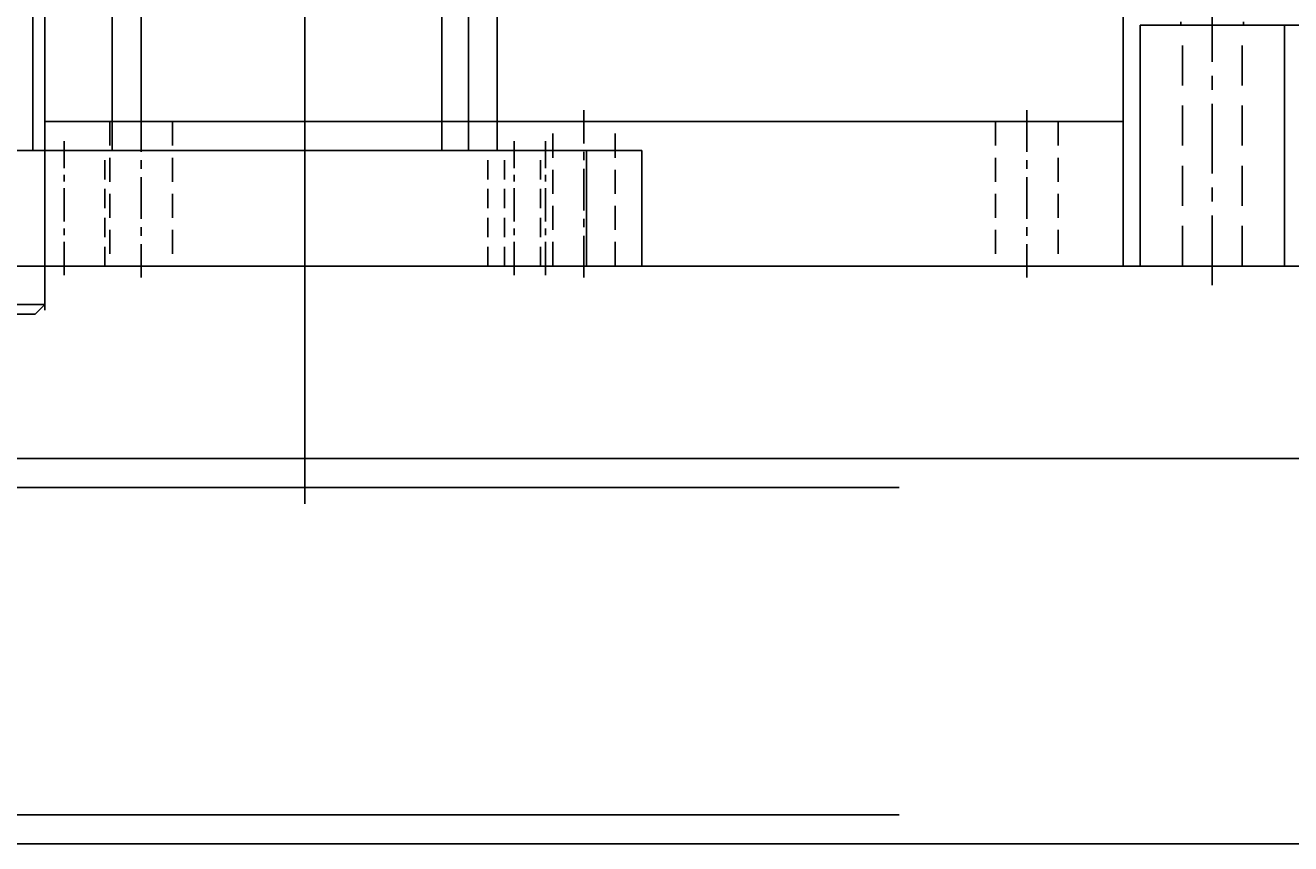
# Model space of a CAD drawing. Header units: millimetres. Extents: x -1657 to 8845, y -11980 to 3013.
# Tile 55 of 256: x 801 to 932, y -1102 to -1017. Entities that reach past the tile are written whole.
import ezdxf

# ---------------------------------------------------------------- set-up
doc = ezdxf.new("R2010")
doc.units = ezdxf.units.MM
doc.linetypes.add('CENTER', pattern=[2, 1.25, -0.25, 0.25, -0.25])
doc.linetypes.add('DASHED', pattern=[0.75, 0.5, -0.25])
for name, color, linetype in [('图层134', 230, 'Continuous'), ('图层144', 182, 'Continuous'), ('图层151', 51, 'Continuous'), ('图层167', 7, 'Continuous'), ('图层169', 24, 'Continuous'), ('图层170', 231, 'Continuous'), ('方管', 252, 'Continuous'), ('方管2', 2, 'Continuous')]:
    doc.layers.add(name, color=color, linetype=linetype)

# ---------------------------------------------------------------- blocks, each defined once
blk = doc.blocks.new('6F')
at = {"color": 4, "linetype": 'DASHED', "ltscale": 0.471405}
for p, q in [((1, 2.5), (0, 3.5)), ((1, -2.5), (0, -3.5))]:
    blk.add_line(p, q, dxfattribs=at)
at = {"color": 4, "linetype": 'DASHED', "ltscale": 4.5}
for p, q in [((0.5, 3), (14, 3)), ((0.5, -3), (14, -3))]:
    blk.add_line(p, q, dxfattribs=at)
at = {"color": 4, "linetype": 'DASHED', "ltscale": 0.235702}
for p, q in [((14, 3), (14.5, 2.5)), ((14, -3), (14.5, -2.5))]:
    blk.add_line(p, q, dxfattribs=at)
at = {"color": 4, "linetype": 'DASHED', "ltscale": 2}
blk.add_line((14, 3), (14, -3), dxfattribs=at)
at = {"color": 4, "linetype": 'DASHED', "ltscale": 1.666667}
for p, q in [((1, 2.5), (1, -2.5)), ((16, 2.5), (16, -2.5))]:
    blk.add_line(p, q, dxfattribs=at)
at = {"color": 4, "linetype": 'DASHED', "ltscale": 5}
for p, q in [((1, 2.5), (16, 2.5)), ((1, -2.5), (16, -2.5))]:
    blk.add_line(p, q, dxfattribs=at)
at = {"color": 4, "linetype": 'DASHED', "ltscale": 0.96225}
for p in [(16, 2.5), (16, -2.5)]:
    blk.add_line(p, (17.44, 0), dxfattribs=at)
at = {"color": 1, "linetype": 'CENTER', "ltscale": 4.23765}
blk.add_line((-2.16, 0), (19.03, 0), dxfattribs=at)
blk.add_text('M6', height=0.924, rotation=90).set_placement((2.56, -1.77))
blk = doc.blocks.new('21073')
at = {"layer": '图层134', "color": 1, "linetype": 'CENTER', "ltscale": 14.55568}
blk.add_line((10, -6.0192), (10, 66.7592), dxfattribs=at)
at = {"layer": '图层134', "ltscale": 5}
for p, q in [((1, 61.74), (0, 60.74)), ((0, 0), (0, 60.74)), ((0, 60.74), (20, 60.74)), ((1, 61.74), (19, 61.74)), ((19, 61.74), (20, 60.74)), ((20, 0), (20, 60.74)), ((0, 0), (20, 0)), ((1, -1), (0, 0)), ((19, -1), (20, 0)), ((1, -1), (19, -1))]:
    blk.add_line(p, q, dxfattribs=at)
for p, rotation in [((10, 61.74), 270), ((10, -1), 90)]:
    blk.add_blockref('6F', p, dxfattribs=dict(at, rotation=rotation))
blk = doc.blocks.new('242CF')
at = {"layer": '图层169', "color": 1, "linetype": 'CENTER', "ltscale": 3.728372}
blk.add_line((3.25, 7.89), (3.25, -10.61), dxfattribs=at)
at = {"layer": '图层169', "color": 4, "linetype": 'DASHED', "ltscale": 2.166667}
for p, q in [((-2.25, 6.5), (-2.25, 0)), ((8.75, 6.5), (8.75, 0)), ((0, 0), (0, -8.5)), ((6.5, 0), (6.5, -8.5))]:
    blk.add_line(p, q, dxfattribs=at)
at = {"layer": '图层169', "color": 4, "linetype": 'DASHED', "ltscale": 3.666667}
blk.add_line((8.75, 0), (-2.25, 0), dxfattribs=at)
at = {"layer": '图层169', "ltscale": 4}
blk.add_text('M6', height=1.094, rotation=270, dxfattribs=at).set_placement((-0.03, 2.34))
blk = doc.blocks.new('2A531')
at = {"layer": '方管2', "ltscale": 2.125}
for p, q in [((0, 3), (840, 3)), ((0, -37), (840, -37))]:
    blk.add_line(p, q, dxfattribs=at)
at = {"layer": '方管2', "color": 4, "linetype": 'DASHED', "ltscale": 280}
for p, q in [((0, 0), (840, 0)), ((0, -34), (840, -34))]:
    blk.add_line(p, q, dxfattribs=at)

msp = doc.modelspace()

# ---------------------------------------------------------------- linework, layer by layer
at = {"layer": '图层144', "ltscale": 1.375}
for p, q in [((801.5098, -1029.6622), (801.5098, -955.6622)), ((844.0098, -1029.6622), (844.0098, -955.6622)), ((786.5098, -1029.6622), (801.5098, -1029.6622)), ((844.0098, -1029.6622), (859.0098, -1029.6622)), ((859.0098, -1041.6622), (859.0098, -1029.6622)), ((786.5098, -1041.6622), (859.0098, -1041.6622))]:
    msp.add_line(p, q, dxfattribs=at)
at = {"layer": '图层144', "color": 1, "linetype": 'CENTER', "ltscale": 2.784}
msp.add_line((851.5098, -1042.6222), (851.5098, -1028.7022), dxfattribs=at)
at = {"layer": '图层144', "color": 4, "linetype": 'DASHED', "ltscale": 4}
for p, q in [((848.7598, -1041.6622), (848.7598, -1029.6622)), ((854.2598, -1041.6622), (854.2598, -1029.6622))]:
    msp.add_line(p, q, dxfattribs=at)
at = {"layer": '图层151', "ltscale": 1.5}
for p, q in [((802.7598, -1041.6622), (802.7598, -956.9222)), ((914.7598, -1041.6622), (914.7598, -956.9222)), ((802.7598, -1026.6622), (914.7598, -1026.6622)), ((802.7598, -1041.6622), (914.7598, -1041.6622))]:
    msp.add_line(p, q, dxfattribs=at)
at = {"layer": '图层151', "color": 1, "linetype": 'CENTER', "ltscale": 3.48}
for p, q in [((812.7598, -1025.4622), (812.7598, -1042.8622)), ((858.7598, -1042.8622), (858.7598, -1025.4622)), ((904.7598, -1025.4622), (904.7598, -1042.8622))]:
    msp.add_line(p, q, dxfattribs=at)
at = {"layer": '图层151', "color": 4, "linetype": 'DASHED', "ltscale": 5}
for p, q in [((809.5098, -1026.6622), (809.5098, -1041.6622)), ((816.0098, -1026.6622), (816.0098, -1041.6622)), ((855.5098, -1041.6622), (855.5098, -1026.6622)), ((862.0098, -1041.6622), (862.0098, -1026.6622)), ((901.5098, -1026.6622), (901.5098, -1041.6622)), ((908.0098, -1026.6622), (908.0098, -1041.6622))]:
    msp.add_line(p, q, dxfattribs=at)
at = {"layer": '图层167', "ltscale": 0.425}
for p, q in [((81.5098, -1041.6622), (1001.5098, -1041.6622)), ((81.5098, -1061.6622), (1001.5098, -1061.6622))]:
    msp.add_line(p, q, dxfattribs=at)
at = {"layer": '图层167', "color": 4, "linetype": 'DASHED', "ltscale": 1.666667}
msp.add_line((802.7598, -1041.6622), (802.7598, -1046.6622), dxfattribs=at)
at = {"layer": '图层167', "color": 4, "linetype": 'DASHED', "ltscale": 6.666667}
msp.add_line((782.7598, -1046.6622), (802.7598, -1046.6622), dxfattribs=at)
at = {"layer": '图层169', "ltscale": 0.425}
msp.add_line((916.5098, -1016.6622), (1001.5098, -1016.6622), dxfattribs=at)
at = {"layer": '图层170', "color": 1, "linetype": 'CENTER', "ltscale": 5.8}
msp.add_line((924.0098, -1043.6622), (924.0098, -1014.6622), dxfattribs=at)
at = {"layer": '图层170', "ltscale": 0.425}
for p, q in [((916.5098, -1016.6622), (931.5098, -1016.6622)), ((916.5098, -1041.6622), (916.5098, -1016.6622)), ((931.5098, -1041.6622), (931.5098, -1016.6622)), ((916.5098, -1041.6622), (931.5098, -1041.6622))]:
    msp.add_line(p, q, dxfattribs=at)
at = {"layer": '图层170', "color": 4, "linetype": 'DASHED', "ltscale": 8.333333}
for p, q in [((920.9098, -1041.6622), (920.9098, -1016.6622)), ((927.1098, -1041.6622), (927.1098, -1016.6622))]:
    msp.add_line(p, q, dxfattribs=at)
at = {"layer": '方管', "color": 1, "linetype": 'CENTER', "ltscale": 138.04}
msp.add_line((829.7598, -1066.3743), (829.7598, -504.0622), dxfattribs=at)
at = {"layer": '方管', "ltscale": 1.125}
for p, q in [((809.7598, -1029.6622), (809.7598, -551.6622)), ((849.7598, -1029.6622), (849.7598, -551.6622)), ((809.7598, -1029.6622), (849.7598, -1029.6622))]:
    msp.add_line(p, q, dxfattribs=at)
at = {"layer": '方管', "color": 4, "linetype": 'DASHED', "ltscale": 178.333333}
for p, q in [((812.7598, -1029.6622), (812.7598, -551.6622)), ((846.7598, -1029.6622), (846.7598, -551.6622))]:
    msp.add_line(p, q, dxfattribs=at)
at = {"layer": '方管', "color": 1, "linetype": 'CENTER', "ltscale": 2.784}
for p, q in [((804.7598, -1042.6222), (804.7598, -1028.7022)), ((854.7598, -1042.6222), (854.7598, -1028.7022))]:
    msp.add_line(p, q, dxfattribs=at)
at = {"layer": '方管', "ltscale": 2.125}
for p, q in [((864.7598, -1029.6622), (794.7598, -1029.6622)), ((864.7598, -1041.6622), (864.7598, -1029.6622)), ((864.7598, -1041.6622), (794.7598, -1041.6622))]:
    msp.add_line(p, q, dxfattribs=at)
at = {"layer": '方管', "color": 4, "linetype": 'DASHED', "ltscale": 4}
for p, q in [((809.0098, -1041.6622), (809.0098, -1029.6622)), ((850.5098, -1041.6622), (850.5098, -1029.6622)), ((859.0098, -1041.6622), (859.0098, -1029.6622))]:
    msp.add_line(p, q, dxfattribs=at)

# ---------------------------------------------------------------- block references
at = {"layer": '图层134', "ltscale": 5}
msp.add_blockref('21073', (782.7598, -1045.6622), dxfattribs=at)
at = {"layer": '图层169', "ltscale": 0.425}
msp.add_blockref('242CF', (920.7598, -1008.1622), dxfattribs=at)
at = {"layer": '方管2', "ltscale": 2.125}
msp.add_blockref('2A531', (121.5098, -1064.6622), dxfattribs=at)

doc.saveas('drawing.dxf')
